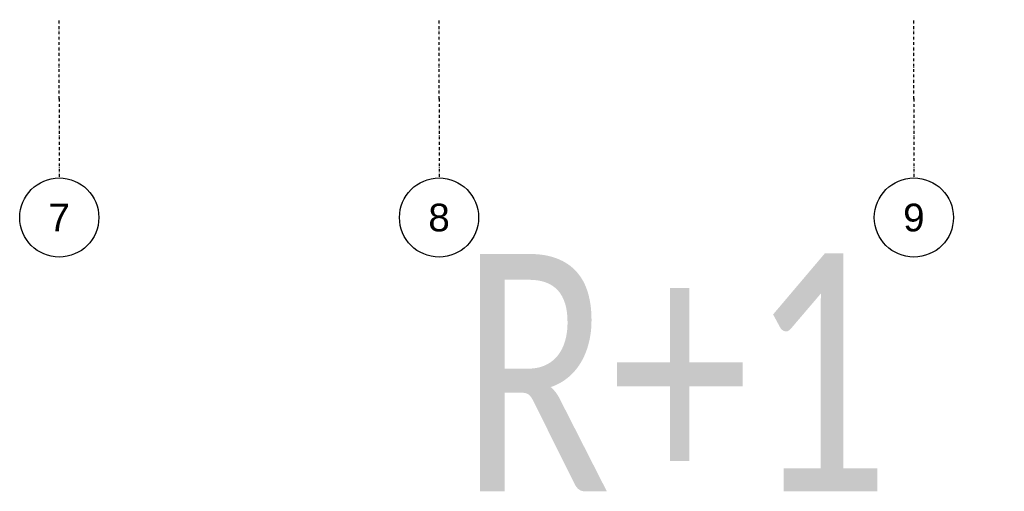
# Model space of a CAD drawing. Extents: x -24342 to 73038, y -9656 to 30949.
# Tile 115 of 170: x 3569 to 4813, y 6449 to 7045. Entities that reach past the tile are written whole.
import ezdxf
from ezdxf.enums import TextEntityAlignment as Align

# ---------------------------------------------------------------- set-up
doc = ezdxf.new("R2010")
doc.units = 0
doc.linetypes.add('21.0032_xref_r+1_02_pro$0$Points tirets', pattern=[670.277762, 352.777767, -176.388884, 0, -141.111112])
doc.linetypes.add('ACAD_ISO12W100', pattern=[21, 12, -3, 0, -3, 0, -3])
doc.layers.add('0_FMULT', color=40, linetype='Continuous', plot=False)
doc.layers.add('0_XREF', color=250, linetype='Continuous')
doc.layers.add('21.0032_xref_r+1_02_pro$0$02-01 File _ Axe.Construction', color=251, linetype='Continuous')
doc.styles.add('21.0032_xref_r+1_02_pro$0$STYLE_GENERE_5', font='arial.ttf')
doc.styles.add('texte', font='calibri.ttf', dxfattribs={"width": 0.75, "height": 9})

# ---------------------------------------------------------------- blocks, each defined once
blk = doc.blocks.new('21.0032_xref_r+1_02_pro$0$Marque grille standard[788]_1', base_point=(36190, -31547))
at = {"layer": '21.0032_xref_r+1_02_pro$0$02-01 File _ Axe.Construction', "linetype": '21.0032_xref_r+1_02_pro$0$Points tirets', "ltscale": 0.1}
for q in [(36190, -29547), (36190, -31547)]:
    blk.add_line((36190, -30547), q, dxfattribs=at)
at = {"layer": '21.0032_xref_r+1_02_pro$0$02-01 File _ Axe.Construction', "linetype": 'Continuous', "ltscale": 0.1}
blk.add_circle((36190, -32047), 500, dxfattribs=at)
at = {"layer": '21.0032_xref_r+1_02_pro$0$02-01 File _ Axe.Construction', "linetype": '21.0032_xref_r+1_02_pro$0$Points tirets', "ltscale": 0.1}
blk.add_point((36190, -30547), dxfattribs=at)
blk.add_point((36190, -30547), dxfattribs=at)
at = {"layer": '21.0032_xref_r+1_02_pro$0$02-01 File _ Axe.Construction', "ltscale": 0.1, "style": '21.0032_xref_r+1_02_pro$0$STYLE_GENERE_5'}
for tag, p in [('AC_MarkerText_1_1', (36190, 1137)), ('AC_MarkerText_1_0', (36190, -31872))]:
    blk.add_attdef(tag, text='', height=350, rotation=360, dxfattribs=at).set_placement(p, align=Align.TOP_CENTER)
blk = doc.blocks.new('21.0032_xref_r+1_02_pro$0$Marque grille standard[789]_1', base_point=(40990, -31547))
at = {"layer": '21.0032_xref_r+1_02_pro$0$02-01 File _ Axe.Construction', "linetype": '21.0032_xref_r+1_02_pro$0$Points tirets', "ltscale": 0.1}
for q in [(40990, -29547), (40990, -31547)]:
    blk.add_line((40990, -30547), q, dxfattribs=at)
at = {"layer": '21.0032_xref_r+1_02_pro$0$02-01 File _ Axe.Construction', "linetype": 'Continuous', "ltscale": 0.1}
blk.add_circle((40990, -32047), 500, dxfattribs=at)
at = {"layer": '21.0032_xref_r+1_02_pro$0$02-01 File _ Axe.Construction', "linetype": '21.0032_xref_r+1_02_pro$0$Points tirets', "ltscale": 0.1}
blk.add_point((40990, -30547), dxfattribs=at)
blk.add_point((40990, -30547), dxfattribs=at)
at = {"layer": '21.0032_xref_r+1_02_pro$0$02-01 File _ Axe.Construction', "ltscale": 0.1, "style": '21.0032_xref_r+1_02_pro$0$STYLE_GENERE_5'}
for tag, p in [('AC_MarkerText_1_1', (40990, 1137)), ('AC_MarkerText_1_0', (40990, -31872))]:
    blk.add_attdef(tag, text='', height=350, rotation=360, dxfattribs=at).set_placement(p, align=Align.TOP_CENTER)
blk = doc.blocks.new('21.0032_xref_r+1_02_pro$0$Marque grille standard[790]_1', base_point=(46990, -31547))
at = {"layer": '21.0032_xref_r+1_02_pro$0$02-01 File _ Axe.Construction', "linetype": '21.0032_xref_r+1_02_pro$0$Points tirets', "ltscale": 0.1}
for q in [(46990, -29547), (46990, -31547)]:
    blk.add_line((46990, -30547), q, dxfattribs=at)
at = {"layer": '21.0032_xref_r+1_02_pro$0$02-01 File _ Axe.Construction', "linetype": 'Continuous', "ltscale": 0.1}
blk.add_circle((46990, -32047), 500, dxfattribs=at)
at = {"layer": '21.0032_xref_r+1_02_pro$0$02-01 File _ Axe.Construction', "linetype": '21.0032_xref_r+1_02_pro$0$Points tirets', "ltscale": 0.1}
blk.add_point((46990, -30547), dxfattribs=at)
blk.add_point((46990, -30547), dxfattribs=at)
at = {"layer": '21.0032_xref_r+1_02_pro$0$02-01 File _ Axe.Construction', "ltscale": 0.1, "style": '21.0032_xref_r+1_02_pro$0$STYLE_GENERE_5'}
for tag, p in [('AC_MarkerText_1_1', (46990, 1137)), ('AC_MarkerText_1_0', (46990, -31872))]:
    blk.add_attdef(tag, text='', height=350, rotation=360, dxfattribs=at).set_placement(p, align=Align.TOP_CENTER)
blk = doc.blocks.new('21.0032_xref_r+1_02_pro')
at = {"layer": '21.0032_xref_r+1_02_pro$0$02-01 File _ Axe.Construction', "linetype": 'Continuous', "ltscale": 0.1}
ref = blk.add_blockref('21.0032_xref_r+1_02_pro$0$Marque grille standard[788]_1', (3619, -3154.7), dxfattribs=dict(at, xscale=0.1, yscale=0.1, zscale=0.1))
ref.add_attrib('AC_MarkerText_1', '7', dxfattribs={"height": 35, "style": '21.0032_xref_r+1_02_pro$0$STYLE_GENERE_5'}).set_placement((3619, -3187.2), align=Align.TOP_CENTER)
ref = blk.add_blockref('21.0032_xref_r+1_02_pro$0$Marque grille standard[789]_1', (4099, -3154.7), dxfattribs=dict(at, xscale=0.1, yscale=0.1, zscale=0.1))
ref.add_attrib('AC_MarkerText_1', '8', dxfattribs={"height": 35, "style": '21.0032_xref_r+1_02_pro$0$STYLE_GENERE_5'}).set_placement((4099, -3187.2), align=Align.TOP_CENTER)
ref = blk.add_blockref('21.0032_xref_r+1_02_pro$0$Marque grille standard[790]_1', (4699, -3154.7), dxfattribs=dict(at, xscale=0.1, yscale=0.1, zscale=0.1))
ref.add_attrib('AC_MarkerText_1', '9', dxfattribs={"height": 35, "style": '21.0032_xref_r+1_02_pro$0$STYLE_GENERE_5'}).set_placement((4699, -3187.2), align=Align.TOP_CENTER)

msp = doc.modelspace()

# ---------------------------------------------------------------- block references
at = {"layer": '0_XREF', "linetype": 'ACAD_ISO12W100'}
msp.add_blockref('21.0032_xref_r+1_02_pro', (0, 10000), dxfattribs=at)

# ---------------------------------------------------------------- texts
at = {"layer": '0_FMULT', "insert": (4125.7, 6749.3), "char_height": 300, "attachment_point": 1, "style": 'texte'}
msp.add_mtext_dynamic_manual_height_columns('R+1', width=579.315, gutter_width=45, heights=[0], dxfattribs=at)

doc.saveas('drawing.dxf')
